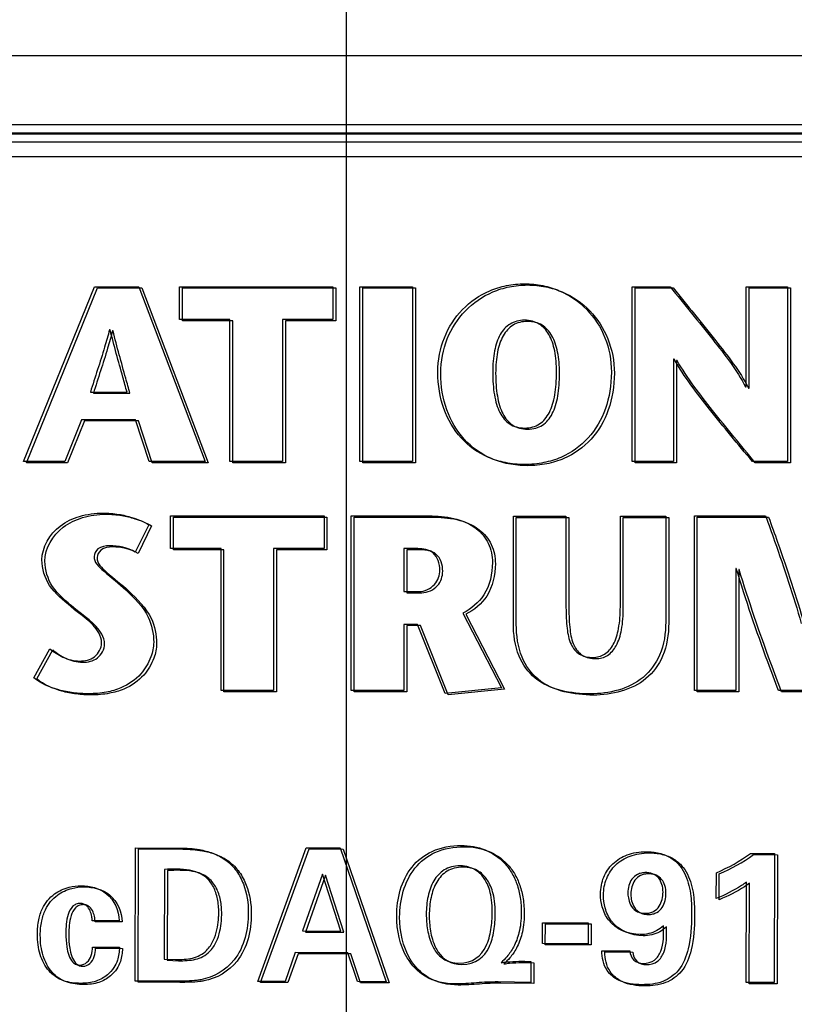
# Model space of a CAD drawing. Header units: inches. Extents: x 0 to 34, y 0 to 22.
# Tile 49 of 68: x 18.963 to 19.428, y 16.9 to 17.491. Entities that reach past the tile are written whole.
import ezdxf

# ---------------------------------------------------------------- set-up
doc = ezdxf.new("R2010")
doc.units = ezdxf.units.IN
doc.header["$LTSCALE"] = 1.87
doc.header["$MEASUREMENT"] = 0
doc.layers.get('0').update_dxf_attribs({"linetype": 'CONTINUOUS'})
for name, color, linetype in [('02___PRT_ALL_AXES', 7, 'CONTINUOUS'), ('DATUMCURVES', 7, 'CONTINUOUS'), ('DIMENSIONS', 7, 'CONTINUOUS')]:
    doc.layers.add(name, color=color, linetype=linetype)
doc.styles.get("Standard").update_dxf_attribs({"font": 'txt', "width": 0.8})
doc.dimstyles.new('DIMSTYLE_1', dxfattribs={"dimtxt": 0.125, "dimasz": 0.18, "dimexe": 0.18, "dimexo": 0.0625, "dimgap": 0.09, "dimtad": 0, "dimtih": 1, "dimtoh": 1, "dimzin": 4, "dimdsep": 46, "dimtxsty": 'STANDARD', "dimblk": '_FILLED', "dimblk1": '_FILLED', "dimblk2": '_FILLED', "dimcen": 0.09, "dimadec": 0, "dimazin": 0, "dimtp": 0.01, "dimtm": 0.01, "dimtfac": 1, "dimtofl": 0, "dimtmove": 0, "dimatfit": 3, "dimldrblk": '_FILLED', "dimfxl": 1, "dimtolj": 1, "dimtzin": 4, "dimarcsym": 0})

# ---------------------------------------------------------------- blocks, each defined once
blk = doc.blocks.new('_FILLED')
at = {"color": 0, "linetype": 'BYBLOCK'}
blk.add_solid([(0, 0), (-1, 0.1736), (-1, -0.1736)], dxfattribs=at)
blk = doc.blocks.new('*D22')
at = {"layer": 'DIMENSIONS', "color": 2, "linetype": 'CONTINUOUS'}
for p, q in [((18.14534, 17.52793), (18.14534, 19.20516)), ((19.15928, 16.6379), (19.15928, 19.20516)), ((18.14534, 19.08016), (17.75898, 19.08016)), ((19.15928, 19.08016), (19.51928, 19.08016))]:
    blk.add_line(p, q, dxfattribs=at)
at = {"layer": 'DIMENSIONS', "color": 2, "linetype": 'CONTINUOUS', "xscale": 0.18, "yscale": 0.18, "zscale": 0.18}
blk.add_blockref('_FILLED', (18.14534, 19.08016), dxfattribs=at)
at = {"layer": 'DIMENSIONS', "color": 2, "linetype": 'CONTINUOUS', "xscale": 0.18, "yscale": 0.18, "zscale": 0.18, "rotation": 180}
blk.add_blockref('_FILLED', (19.15928, 19.08016), dxfattribs=at)
at = {"layer": 'DIMENSIONS', "color": 2, "linetype": 'CONTINUOUS', "insert": (17.69648, 19.14266), "char_height": 0.125, "width": 1.325, "attachment_point": 3, "line_spacing_factor": 0.9}
blk.add_mtext('1.014{\\Ftxt.shx;\\W1.000000;\\H0.125000; }[25.75]', dxfattribs=at)
blk = doc.blocks.new('*D23')
at = {"layer": 'DIMENSIONS', "color": 2, "linetype": 'CONTINUOUS'}
for p, q in [((18.14534, 17.52793), (18.14534, 19.95516)), ((19.75928, 16.6379), (19.75928, 19.95516)), ((18.14534, 19.83016), (17.78534, 19.83016)), ((19.75928, 19.83016), (20.11928, 19.83016))]:
    blk.add_line(p, q, dxfattribs=at)
at = {"layer": 'DIMENSIONS', "color": 2, "linetype": 'CONTINUOUS', "xscale": 0.18, "yscale": 0.18, "zscale": 0.18}
blk.add_blockref('_FILLED', (18.14534, 19.83016), dxfattribs=at)
at = {"layer": 'DIMENSIONS', "color": 2, "linetype": 'CONTINUOUS', "xscale": 0.18, "yscale": 0.18, "zscale": 0.18, "rotation": 180}
blk.add_blockref('_FILLED', (19.75928, 19.83016), dxfattribs=at)
at = {"layer": 'DIMENSIONS', "color": 2, "linetype": 'CONTINUOUS', "insert": (18.93762, 19.89266), "char_height": 0.125, "width": 1.325, "attachment_point": 2, "line_spacing_factor": 0.9}
blk.add_mtext('1.614{\\Ftxt.shx;\\W1.000000;\\H0.125000; }[40.99]', dxfattribs=at)

msp = doc.modelspace()

# ---------------------------------------------------------------- linework, layer by layer
at = {"color": 7, "linetype": 'CONTINUOUS'}
for p, q in [((18.15395, 17.46971), (20.20586, 17.46971)), ((18.34148, 17.42829), (20.04645, 17.42829)), ((18.34148, 17.42337), (20.04646, 17.42337)), ((18.34201, 17.42285), (20.04593, 17.42285)), ((18.34201, 17.41793), (20.04593, 17.41793))]:
    msp.add_line(p, q, dxfattribs=at)
at = {"layer": '02___PRT_ALL_AXES', "color": 7, "linetype": 'CONTINUOUS'}
msp.add_line((20.03728, 17.40904), (18.34474, 17.40904), dxfattribs=at)
at = {"layer": 'DATUMCURVES', "color": 40, "linetype": 'CONTINUOUS'}
for p, q in [((18.96529, 17.22601), (19.008, 17.3309)), ((18.96707, 17.2253), (19.00978, 17.33019)), ((19.008, 17.3309), (19.03451, 17.3309)), ((19.00978, 17.33019), (19.03629, 17.33019)), ((19.03451, 17.3309), (19.07436, 17.22601)), ((19.03629, 17.33019), (19.07614, 17.2253)), ((19.05894, 17.31127), (19.05894, 17.3309)), ((19.05894, 17.3309), (19.15109, 17.3309)), ((19.06072, 17.31056), (19.06072, 17.33019)), ((19.06072, 17.33019), (19.15287, 17.33019)), ((19.15109, 17.3309), (19.15109, 17.31127)), ((19.15287, 17.33019), (19.15287, 17.31056)), ((19.16744, 17.22601), (19.16744, 17.3309)), ((19.16744, 17.3309), (19.19905, 17.3309)), ((19.16922, 17.2253), (19.16922, 17.33019)), ((19.16922, 17.33019), (19.20083, 17.33019)), ((19.19905, 17.3309), (19.19905, 17.22601)), ((19.20083, 17.33019), (19.20083, 17.2253)), ((19.33098, 17.22601), (19.33098, 17.3309)), ((19.33098, 17.3309), (19.3539, 17.3309)), ((19.33276, 17.2253), (19.33276, 17.33019)), ((19.33276, 17.33019), (19.35568, 17.33019)), ((19.39945, 17.27081), (19.39945, 17.3309)), ((19.39945, 17.3309), (19.42433, 17.3309)), ((19.40123, 17.2701), (19.40123, 17.33019)), ((19.40123, 17.33019), (19.42611, 17.33019)), ((19.42433, 17.3309), (19.42433, 17.22601)), ((19.42611, 17.33019), (19.42611, 17.2253)), ((19.08922, 17.31127), (19.05894, 17.31127)), ((19.09099, 17.31056), (19.06072, 17.31056)), ((19.08922, 17.22601), (19.08922, 17.31127)), ((19.09099, 17.2253), (19.09099, 17.31056)), ((19.12083, 17.31127), (19.12083, 17.22601)), ((19.15109, 17.31127), (19.12083, 17.31127)), ((19.12261, 17.31056), (19.12261, 17.2253)), ((19.15287, 17.31056), (19.12261, 17.31056)), ((19.01729, 17.30512), (19.01698, 17.30512)), ((19.01907, 17.30442), (19.01876, 17.30442)), ((19.35586, 17.28744), (19.35586, 17.22601)), ((19.35616, 17.28744), (19.35586, 17.28744)), ((19.35764, 17.28673), (19.35764, 17.2253)), ((19.35794, 17.28673), (19.35764, 17.28673)), ((19.39915, 17.27081), (19.39945, 17.27081)), ((19.40093, 17.2701), (19.40123, 17.2701)), ((19.00545, 17.26767), (19.02748, 17.26767)), ((19.00723, 17.26696), (19.02925, 17.26696)), ((19.00005, 17.25104), (18.99001, 17.22601)), ((19.00183, 17.25033), (18.99179, 17.2253)), ((19.03256, 17.25104), (19.00005, 17.25104)), ((19.03434, 17.25033), (19.00183, 17.25033)), ((19.04081, 17.22601), (19.03256, 17.25104)), ((19.04259, 17.2253), (19.03434, 17.25033)), ((18.99001, 17.22601), (18.96529, 17.22601)), ((18.99179, 17.2253), (18.96707, 17.2253)), ((19.07436, 17.22601), (19.04081, 17.22601)), ((19.07614, 17.2253), (19.04259, 17.2253)), ((19.12083, 17.22601), (19.08922, 17.22601)), ((19.12261, 17.2253), (19.09099, 17.2253)), ((19.19905, 17.22601), (19.16744, 17.22601)), ((19.20083, 17.2253), (19.16922, 17.2253)), ((19.35586, 17.22601), (19.33098, 17.22601)), ((19.35764, 17.2253), (19.33276, 17.2253)), ((19.42433, 17.22601), (19.40319, 17.22601)), ((19.42611, 17.2253), (19.40497, 17.2253)), ((19.05368, 17.17369), (19.05368, 17.19333)), ((19.05368, 17.19333), (19.14583, 17.19333)), ((19.05546, 17.17298), (19.05546, 17.19262)), ((19.05546, 17.19262), (19.14761, 17.19262)), ((19.14583, 17.19333), (19.14583, 17.17369)), ((19.14761, 17.19262), (19.14761, 17.17298)), ((19.1622, 17.08844), (19.1622, 17.19333)), ((19.1622, 17.19333), (19.20894, 17.19333)), ((19.16398, 17.08773), (19.16398, 17.19262)), ((19.16398, 17.19262), (19.21072, 17.19262)), ((19.2596, 17.12903), (19.2596, 17.19316)), ((19.2596, 17.19316), (19.29122, 17.19316)), ((19.26138, 17.12833), (19.26138, 17.19245)), ((19.26138, 17.19245), (19.29299, 17.19245)), ((19.29122, 17.19316), (19.29122, 17.13832)), ((19.29299, 17.19245), (19.29299, 17.13761)), ((19.32388, 17.13877), (19.32388, 17.19316)), ((19.32388, 17.19316), (19.35114, 17.19316)), ((19.32565, 17.13806), (19.32565, 17.19245)), ((19.32565, 17.19245), (19.35292, 17.19245)), ((19.35114, 17.19316), (19.35114, 17.12978)), ((19.35292, 17.19245), (19.35292, 17.12907)), ((19.36834, 17.08844), (19.36834, 17.19333)), ((19.36834, 17.19333), (19.41118, 17.19333)), ((19.37012, 17.08773), (19.37012, 17.19262)), ((19.37012, 17.19262), (19.41296, 17.19262)), ((19.0405, 17.18801), (19.03241, 17.17153)), ((19.04227, 17.1873), (19.03419, 17.17082)), ((19.08395, 17.17369), (19.05368, 17.17369)), ((19.08573, 17.17298), (19.05546, 17.17298)), ((19.08395, 17.08844), (19.08395, 17.17369)), ((19.08573, 17.08773), (19.08573, 17.17298)), ((19.11557, 17.17369), (19.11557, 17.08844)), ((19.14583, 17.17369), (19.11557, 17.17369)), ((19.11735, 17.17298), (19.11735, 17.08773)), ((19.14761, 17.17298), (19.11735, 17.17298)), ((19.19382, 17.17369), (19.19382, 17.14792)), ((19.2022, 17.17369), (19.19382, 17.17369)), ((19.1956, 17.17298), (19.1956, 17.14721)), ((19.20398, 17.17298), (19.1956, 17.17298)), ((19.39321, 17.16186), (19.39321, 17.08844)), ((19.39351, 17.16186), (19.39321, 17.16186)), ((19.39499, 17.16115), (19.39499, 17.08773)), ((19.39529, 17.16115), (19.39499, 17.16115)), ((19.19382, 17.14792), (19.20281, 17.14792)), ((19.1956, 17.14721), (19.20459, 17.14721)), ((19.22933, 17.13504), (19.25255, 17.09009)), ((19.2311, 17.13433), (19.25432, 17.08938)), ((19.19382, 17.12815), (19.19382, 17.08844)), ((19.20205, 17.12815), (19.19382, 17.12815)), ((19.1956, 17.12744), (19.1956, 17.08773)), ((19.20383, 17.12744), (19.1956, 17.12744)), ((19.21868, 17.08664), (19.20205, 17.12815)), ((19.22046, 17.08593), (19.20383, 17.12744)), ((18.97143, 17.09617), (18.98102, 17.11355)), ((18.97321, 17.09545), (18.9828, 17.11284)), ((19.11557, 17.08844), (19.08395, 17.08844)), ((19.11735, 17.08773), (19.08573, 17.08773)), ((19.19382, 17.08844), (19.1622, 17.08844)), ((19.1956, 17.08773), (19.16398, 17.08773)), ((19.25255, 17.09009), (19.21868, 17.08664)), ((19.25432, 17.08938), (19.22046, 17.08593)), ((19.39321, 17.08844), (19.36834, 17.08844)), ((19.39499, 17.08773), (19.37012, 17.08773)), ((19.43876, 17.08844), (19.41883, 17.08844)), ((19.44054, 17.08773), (19.42061, 17.08773)), ((19.03241, 16.91404), (19.0326, 16.99411)), ((19.0326, 16.99411), (19.05915, 16.99393)), ((19.03419, 16.91333), (19.03438, 16.9934)), ((19.03438, 16.9934), (19.06092, 16.99322)), ((19.10597, 16.91386), (19.13514, 16.99408)), ((19.10775, 16.91314), (19.13692, 16.99337)), ((19.13514, 16.99408), (19.15558, 16.99403)), ((19.13692, 16.99337), (19.15736, 16.99333)), ((19.15558, 16.99403), (19.18325, 16.91368)), ((19.15736, 16.99333), (19.18503, 16.91297)), ((19.40214, 16.99066), (19.41646, 16.99063)), ((19.40392, 16.98995), (19.41824, 16.98991)), ((19.41646, 16.99063), (19.41627, 16.91311)), ((19.41824, 16.98991), (19.41805, 16.91241)), ((19.05, 16.98107), (19.04987, 16.92721)), ((19.05178, 16.98036), (19.05165, 16.9265)), ((19.14488, 16.97829), (19.13292, 16.94411)), ((19.14666, 16.97757), (19.1347, 16.9434)), ((19.15589, 16.94406), (19.14488, 16.97829)), ((19.15767, 16.94335), (19.14666, 16.97757)), ((19.38152, 16.96362), (19.38156, 16.97905)), ((19.3833, 16.96291), (19.38334, 16.97834)), ((19.3995, 16.91315), (19.39964, 16.97346)), ((19.40128, 16.91244), (19.40142, 16.97274)), ((19.02269, 16.95026), (19.00659, 16.9503)), ((19.02447, 16.94955), (19.00837, 16.9496)), ((19.13292, 16.94411), (19.15589, 16.94406)), ((19.27701, 16.93655), (19.27704, 16.9491)), ((19.27704, 16.9491), (19.30459, 16.94903)), ((19.27879, 16.93585), (19.27882, 16.94838)), ((19.27882, 16.94838), (19.30637, 16.94833)), ((19.30459, 16.94903), (19.30456, 16.93648)), ((19.30637, 16.94833), (19.30634, 16.93577)), ((19.1347, 16.9434), (19.15767, 16.94335)), ((19.00678, 16.93442), (19.02299, 16.93438)), ((19.00856, 16.9337), (19.02477, 16.93368)), ((19.30456, 16.93648), (19.27701, 16.93655)), ((19.30634, 16.93577), (19.27879, 16.93585)), ((19.31278, 16.93224), (19.32956, 16.9322)), ((19.04987, 16.92721), (19.05665, 16.92697)), ((19.05165, 16.9265), (19.05843, 16.92627)), ((19.12844, 16.93113), (19.12241, 16.91382)), ((19.13022, 16.93042), (19.12418, 16.91312)), ((19.16019, 16.93106), (19.12844, 16.93113)), ((19.16197, 16.93034), (19.13022, 16.93042)), ((19.16593, 16.91372), (19.16019, 16.93106)), ((19.16771, 16.91301), (19.16197, 16.93034)), ((19.31456, 16.93153), (19.33134, 16.93149)), ((19.27016, 16.9258), (19.27014, 16.91324)), ((19.27194, 16.92508), (19.27192, 16.91253)), ((19.0574, 16.91398), (19.03241, 16.91404)), ((19.05917, 16.91328), (19.03419, 16.91333)), ((19.12241, 16.91382), (19.10597, 16.91386)), ((19.12418, 16.91312), (19.10775, 16.91314)), ((19.18325, 16.91368), (19.16593, 16.91372)), ((19.18503, 16.91297), (19.16771, 16.91301)), ((19.27014, 16.91324), (19.25038, 16.91351)), ((19.27192, 16.91253), (19.25216, 16.9128)), ((19.41627, 16.91311), (19.3995, 16.91315)), ((19.41805, 16.91241), (19.40128, 16.91244))]:
    msp.add_line(p, q, dxfattribs=at)
for centre, radius, start, end in [((19.33905, 17.07843), 0.10808, 293.16013, 305.70877), ((19.341, 17.07741), 0.10774, 293.14003, 305.72888)]:
    msp.add_arc(centre, radius, start, end, dxfattribs=at)
for points, knots in [([(19.21422, 17.27966), (19.21422, 17.287), (19.21697, 17.30097), (19.22805, 17.31811), (19.24201, 17.3278), (19.25528, 17.33196), (19.26635, 17.33307), (19.27743, 17.33196), (19.2907, 17.3278), (19.30466, 17.31811), (19.31574, 17.30097), (19.31849, 17.287), (19.31849, 17.27966)], [0, 0, 0, 0, 0.124997, 0.249994, 0.374991, 0.43749, 0.499988, 0.56249, 0.624991, 0.749994, 0.874997, 1, 1, 1, 1]), ([(19.21599, 17.27895), (19.21599, 17.28629), (19.21875, 17.30026), (19.22982, 17.3174), (19.24379, 17.32709), (19.25706, 17.33125), (19.26813, 17.33236), (19.2792, 17.33125), (19.29247, 17.32709), (19.30644, 17.3174), (19.31751, 17.30026), (19.32027, 17.28629), (19.32027, 17.27895)], [0, 0, 0, 0, 0.124997, 0.249994, 0.374991, 0.43749, 0.499988, 0.56249, 0.624991, 0.749994, 0.874997, 1, 1, 1, 1]), ([(19.3539, 17.3309), (19.36246, 17.32039), (19.37815, 17.30091), (19.39378, 17.28102), (19.39915, 17.27081)], [0, 0, 0, 0, 0.540207, 1, 1, 1, 1]), ([(19.35568, 17.33019), (19.36424, 17.31968), (19.37993, 17.3002), (19.39556, 17.28031), (19.40093, 17.2701)], [0, 0, 0, 0, 0.540203, 1, 1, 1, 1]), ([(19.28553, 17.27966), (19.28553, 17.2843), (19.28482, 17.29284), (19.28143, 17.30278), (19.27646, 17.30817), (19.2712, 17.31043), (19.26635, 17.31102), (19.26151, 17.31043), (19.25625, 17.30817), (19.25128, 17.30278), (19.24789, 17.29284), (19.24718, 17.2843), (19.24718, 17.27966)], [0, 0, 0, 0, 0.125, 0.25, 0.375, 0.4375, 0.5, 0.5625, 0.625, 0.75, 0.875, 1, 1, 1, 1]), ([(19.01698, 17.30512), (19.01604, 17.30164), (19.01247, 17.28906), (19.00827, 17.27669), (19.00545, 17.26767)], [0, 0, 0, 0, 0.27646, 1, 1, 1, 1]), ([(19.02748, 17.26767), (19.02664, 17.27067), (19.02313, 17.28312), (19.01967, 17.29559), (19.01729, 17.30512)], [0, 0, 0, 0, 0.24059, 1, 1, 1, 1]), ([(19.28731, 17.27895), (19.28731, 17.28359), (19.2866, 17.29213), (19.2832, 17.30207), (19.27824, 17.30746), (19.27298, 17.30972), (19.26813, 17.31031), (19.26329, 17.30972), (19.25802, 17.30746), (19.25306, 17.30207), (19.24967, 17.29213), (19.24895, 17.28359), (19.24895, 17.27895)], [0, 0, 0, 0, 0.125, 0.25, 0.375, 0.4375, 0.5, 0.5625, 0.625, 0.75, 0.875, 1, 1, 1, 1]), ([(19.01876, 17.30442), (19.01782, 17.30093), (19.01425, 17.28836), (19.01005, 17.27598), (19.00723, 17.26696)], [0, 0, 0, 0, 0.276511, 1, 1, 1, 1]), ([(19.02925, 17.26696), (19.02842, 17.26996), (19.02491, 17.28241), (19.02145, 17.29488), (19.01907, 17.30442)], [0, 0, 0, 0, 0.24055, 1, 1, 1, 1]), ([(19.40319, 17.22601), (19.39459, 17.23642), (19.37812, 17.25623), (19.36231, 17.27679), (19.35616, 17.28744)], [0, 0, 0, 0, 0.523127, 1, 1, 1, 1]), ([(19.40497, 17.2253), (19.39637, 17.23571), (19.3799, 17.25552), (19.36409, 17.27608), (19.35794, 17.28673)], [0, 0, 0, 0, 0.523127, 1, 1, 1, 1]), ([(19.31849, 17.27966), (19.31849, 17.27183), (19.316, 17.25707), (19.30552, 17.23921), (19.2917, 17.22923), (19.2781, 17.22497), (19.26635, 17.22384), (19.25461, 17.22497), (19.241, 17.22923), (19.22719, 17.23921), (19.21671, 17.25707), (19.21422, 17.27183), (19.21422, 17.27966)], [0, 0, 0, 0, 0.125003, 0.250005, 0.375008, 0.437509, 0.500011, 0.562509, 0.625008, 0.750005, 0.875003, 1, 1, 1, 1]), ([(19.32027, 17.27895), (19.32027, 17.27112), (19.31778, 17.25636), (19.3073, 17.2385), (19.29348, 17.22852), (19.27988, 17.22426), (19.26813, 17.22313), (19.25639, 17.22426), (19.24278, 17.22852), (19.22897, 17.2385), (19.21849, 17.25636), (19.21599, 17.27112), (19.21599, 17.27895)], [0, 0, 0, 0, 0.125003, 0.250005, 0.375008, 0.437509, 0.500011, 0.562509, 0.625008, 0.750005, 0.875003, 1, 1, 1, 1]), ([(19.24718, 17.27966), (19.24718, 17.27471), (19.24782, 17.26557), (19.25104, 17.25484), (19.25596, 17.24899), (19.26132, 17.24653), (19.26635, 17.24588), (19.27139, 17.24653), (19.27675, 17.24899), (19.28167, 17.25484), (19.28489, 17.26557), (19.28553, 17.27471), (19.28553, 17.27966)], [0, 0, 0, 0, 0.124994, 0.249988, 0.374982, 0.437478, 0.499975, 0.562478, 0.624982, 0.749988, 0.874994, 1, 1, 1, 1]), ([(19.24895, 17.27895), (19.24895, 17.274), (19.24959, 17.26486), (19.25282, 17.25413), (19.25774, 17.24828), (19.2631, 17.24581), (19.26813, 17.24517), (19.27317, 17.24581), (19.27853, 17.24828), (19.28345, 17.25413), (19.28667, 17.26486), (19.28731, 17.274), (19.28731, 17.27895)], [0, 0, 0, 0, 0.124994, 0.249988, 0.374982, 0.437478, 0.499975, 0.562478, 0.624982, 0.749988, 0.874994, 1, 1, 1, 1]), ([(18.97637, 17.16688), (18.97637, 17.1746), (18.98371, 17.18683), (18.99699, 17.19273), (19.0059, 17.19473), (19.01381, 17.19527), (19.02212, 17.19456), (19.03138, 17.19232), (19.0374, 17.18995), (19.0405, 17.18801)], [0, 0, 0, 0, 0.292798, 0.457748, 0.546244, 0.638318, 0.757739, 0.86125, 1, 1, 1, 1]), ([(18.97815, 17.16617), (18.97815, 17.17388), (18.98549, 17.18612), (18.99877, 17.19201), (19.00768, 17.19402), (19.01558, 17.19456), (19.0239, 17.19385), (19.03316, 17.19161), (19.03918, 17.18924), (19.04227, 17.1873)], [0, 0, 0, 0, 0.292797, 0.457748, 0.546244, 0.638317, 0.757746, 0.861257, 1, 1, 1, 1]), ([(19.20894, 17.19333), (19.2187, 17.19333), (19.23367, 17.19117), (19.24555, 17.17727), (19.247, 17.16927), (19.247, 17.1653)], [0, 0, 0, 0, 0.556412, 0.773818, 1, 1, 1, 1]), ([(19.21072, 17.19262), (19.22048, 17.19262), (19.23545, 17.19046), (19.24733, 17.17656), (19.24878, 17.16856), (19.24878, 17.16459)], [0, 0, 0, 0, 0.556403, 0.773812, 1, 1, 1, 1]), ([(19.41118, 17.19333), (19.41299, 17.18829), (19.42066, 17.16695), (19.42784, 17.14541), (19.43261, 17.12874)], [0, 0, 0, 0, 0.235701, 1, 1, 1, 1]), ([(19.41296, 17.19262), (19.41476, 17.18758), (19.42244, 17.16624), (19.42962, 17.1447), (19.43439, 17.12803)], [0, 0, 0, 0, 0.235704, 1, 1, 1, 1]), ([(19.01698, 17.17542), (19.01457, 17.17542), (19.01, 17.17486), (19.00594, 17.16703), (19.01571, 17.15798), (19.02243, 17.15288), (19.02672, 17.14891)], [0, 0, 0, 0, 0.179311, 0.305767, 0.564031, 1, 1, 1, 1]), ([(19.01876, 17.17471), (19.01635, 17.17471), (19.01178, 17.17415), (19.00772, 17.16632), (19.01749, 17.15727), (19.02421, 17.15217), (19.02849, 17.1482)], [0, 0, 0, 0, 0.179311, 0.305767, 0.564031, 1, 1, 1, 1]), ([(19.21538, 17.16081), (19.21538, 17.16451), (19.21307, 17.17246), (19.20536, 17.17369), (19.2022, 17.17369)], [0, 0, 0, 0, 0.539361, 1, 1, 1, 1]), ([(19.21716, 17.1601), (19.21716, 17.1638), (19.21485, 17.17175), (19.20714, 17.17298), (19.20398, 17.17298)], [0, 0, 0, 0, 0.539344, 1, 1, 1, 1]), ([(18.99376, 17.13887), (18.98922, 17.14284), (18.97993, 17.14987), (18.97637, 17.16158), (18.97637, 17.16688)], [0, 0, 0, 0, 0.531777, 1, 1, 1, 1]), ([(18.99554, 17.13816), (18.991, 17.14213), (18.9817, 17.14916), (18.97815, 17.16087), (18.97815, 17.16617)], [0, 0, 0, 0, 0.531777, 1, 1, 1, 1]), ([(19.247, 17.1653), (19.247, 17.15863), (19.24421, 17.14583), (19.23429, 17.13748), (19.22933, 17.13504)], [0, 0, 0, 0, 0.546981, 1, 1, 1, 1]), ([(19.24878, 17.16459), (19.24878, 17.15792), (19.24599, 17.14512), (19.23607, 17.13677), (19.2311, 17.13433)], [0, 0, 0, 0, 0.546981, 1, 1, 1, 1]), ([(19.20281, 17.14792), (19.20627, 17.14792), (19.21309, 17.15099), (19.21538, 17.15776), (19.21538, 17.16081)], [0, 0, 0, 0, 0.53163, 1, 1, 1, 1]), ([(19.20459, 17.14721), (19.20804, 17.14721), (19.21487, 17.15028), (19.21716, 17.15705), (19.21716, 17.1601)], [0, 0, 0, 0, 0.53163, 1, 1, 1, 1]), ([(19.41883, 17.08844), (19.41669, 17.0942), (19.40765, 17.11846), (19.39919, 17.14295), (19.39351, 17.16186)], [0, 0, 0, 0, 0.23734, 1, 1, 1, 1]), ([(19.42061, 17.08773), (19.41847, 17.09349), (19.40943, 17.11775), (19.40097, 17.14224), (19.39529, 17.16115)], [0, 0, 0, 0, 0.237343, 1, 1, 1, 1]), ([(19.02672, 17.14891), (19.03187, 17.14409), (19.04091, 17.13514), (19.04349, 17.1226), (19.04349, 17.11744)], [0, 0, 0, 0, 0.577631, 1, 1, 1, 1]), ([(19.02849, 17.1482), (19.03365, 17.14338), (19.04269, 17.13443), (19.04527, 17.12189), (19.04527, 17.11673)], [0, 0, 0, 0, 0.577631, 1, 1, 1, 1]), ([(19.01219, 17.11714), (19.01219, 17.1192), (19.00872, 17.12883), (18.99953, 17.13382), (18.99376, 17.13887)], [0, 0, 0, 0, 0.211444, 1, 1, 1, 1]), ([(19.01397, 17.11643), (19.01397, 17.11849), (19.0105, 17.12812), (19.00131, 17.13311), (18.99554, 17.13816)], [0, 0, 0, 0, 0.211444, 1, 1, 1, 1]), ([(19.29122, 17.13832), (19.29122, 17.1341), (19.29147, 17.12664), (19.29335, 17.11668), (19.29888, 17.10937), (19.30459, 17.10836), (19.3074, 17.10836)], [0, 0, 0, 0, 0.329195, 0.581982, 0.781459, 1, 1, 1, 1]), ([(19.29299, 17.13761), (19.29299, 17.13339), (19.29324, 17.12593), (19.29513, 17.11597), (19.30066, 17.10866), (19.30637, 17.10765), (19.30917, 17.10765)], [0, 0, 0, 0, 0.329128, 0.581932, 0.781447, 1, 1, 1, 1]), ([(19.3074, 17.10836), (19.30982, 17.10836), (19.31501, 17.10971), (19.32049, 17.11654), (19.32338, 17.12659), (19.32388, 17.13437), (19.32388, 17.13877)], [0, 0, 0, 0, 0.18978, 0.392504, 0.654974, 1, 1, 1, 1]), ([(19.30917, 17.10765), (19.3116, 17.10765), (19.31679, 17.109), (19.32227, 17.11583), (19.32516, 17.12588), (19.32565, 17.13366), (19.32565, 17.13806)], [0, 0, 0, 0, 0.18978, 0.392504, 0.654974, 1, 1, 1, 1]), ([(19.30589, 17.08648), (19.29438, 17.08648), (19.27551, 17.08968), (19.2611, 17.10984), (19.2596, 17.12231), (19.2596, 17.12903)], [0, 0, 0, 0, 0.486488, 0.716115, 1, 1, 1, 1]), ([(19.30767, 17.08577), (19.29616, 17.08577), (19.27729, 17.08897), (19.26288, 17.10914), (19.26138, 17.12161), (19.26138, 17.12833)], [0, 0, 0, 0, 0.486446, 0.716081, 1, 1, 1, 1]), ([(19.35114, 17.12978), (19.35114, 17.12301), (19.34935, 17.11036), (19.33505, 17.09067), (19.31693, 17.08648), (19.30589, 17.08648)], [0, 0, 0, 0, 0.289657, 0.527652, 1, 1, 1, 1]), ([(19.35292, 17.12907), (19.35292, 17.1223), (19.35113, 17.10965), (19.33683, 17.08996), (19.31871, 17.08577), (19.30767, 17.08577)], [0, 0, 0, 0, 0.289657, 0.527652, 1, 1, 1, 1]), ([(19.04349, 17.11744), (19.04349, 17.11447), (19.04197, 17.10757), (19.03586, 17.09718), (19.02571, 17.09025), (19.0146, 17.08709), (19.00492, 17.08635), (18.99528, 17.08693), (18.98387, 17.08907), (18.97577, 17.09268), (18.97143, 17.09617)], [0, 0, 0, 0, 0.098898, 0.230484, 0.393105, 0.493568, 0.613058, 0.714949, 0.814429, 1, 1, 1, 1]), ([(19.04527, 17.11673), (19.04527, 17.11376), (19.04375, 17.10686), (19.03764, 17.09647), (19.02749, 17.08954), (19.01638, 17.08638), (19.0067, 17.08564), (18.99706, 17.08622), (18.98565, 17.08836), (18.97755, 17.09197), (18.97321, 17.09545)], [0, 0, 0, 0, 0.098898, 0.230484, 0.393105, 0.493568, 0.613058, 0.714949, 0.814429, 1, 1, 1, 1]), ([(18.98102, 17.11355), (18.98348, 17.11166), (18.98896, 17.10792), (18.99851, 17.10544), (19.00871, 17.10751), (19.01219, 17.11401), (19.01219, 17.11714)], [0, 0, 0, 0, 0.242355, 0.513081, 0.755238, 1, 1, 1, 1]), ([(18.9828, 17.11284), (18.98526, 17.11095), (18.99074, 17.10721), (19.00029, 17.10472), (19.01049, 17.1068), (19.01397, 17.1133), (19.01397, 17.11643)], [0, 0, 0, 0, 0.242355, 0.513081, 0.755238, 1, 1, 1, 1]), ([(19.05915, 16.99393), (19.06311, 16.99392), (19.06987, 16.99347), (19.07927, 16.99103), (19.08714, 16.98698), (19.09348, 16.98048), (19.09903, 16.9699), (19.10037, 16.96092), (19.10035, 16.95507)], [0, 0, 0, 0, 0.184505, 0.313088, 0.449491, 0.59047, 0.728152, 1, 1, 1, 1]), ([(19.06092, 16.99322), (19.06489, 16.99321), (19.07165, 16.99276), (19.08105, 16.99032), (19.08892, 16.98628), (19.09526, 16.97976), (19.10081, 16.96918), (19.10215, 16.9602), (19.10213, 16.95436)], [0, 0, 0, 0, 0.184516, 0.31311, 0.449506, 0.590524, 0.728224, 1, 1, 1, 1]), ([(19.1895, 16.95319), (19.18953, 16.96344), (19.19354, 16.97997), (19.21095, 16.99358), (19.2223, 16.99542), (19.22825, 16.99541)], [0, 0, 0, 0, 0.481315, 0.720238, 1, 1, 1, 1]), ([(19.19128, 16.95248), (19.19131, 16.96273), (19.19531, 16.97926), (19.21273, 16.99287), (19.22408, 16.99471), (19.23003, 16.9947)], [0, 0, 0, 0, 0.481379, 0.720268, 1, 1, 1, 1]), ([(19.22825, 16.99541), (19.23314, 16.9954), (19.24278, 16.99385), (19.25299, 16.98699), (19.25874, 16.97927), (19.26199, 16.97218), (19.26397, 16.96392), (19.26452, 16.95588), (19.26413, 16.94879), (19.26288, 16.94184), (19.26029, 16.93495), (19.25625, 16.92906), (19.2534, 16.9262), (19.25218, 16.92506)], [0, 0, 0, 0, 0.155483, 0.302243, 0.378446, 0.45971, 0.548609, 0.647523, 0.715197, 0.774352, 0.871845, 0.946807, 1, 1, 1, 1]), ([(19.23003, 16.9947), (19.23492, 16.99469), (19.24456, 16.99314), (19.25477, 16.98628), (19.26052, 16.97856), (19.26377, 16.97147), (19.26575, 16.96321), (19.2663, 16.95517), (19.26591, 16.94807), (19.26465, 16.94113), (19.26207, 16.93424), (19.25803, 16.92835), (19.25518, 16.92549), (19.25396, 16.92435)], [0, 0, 0, 0, 0.15547, 0.302227, 0.37844, 0.45972, 0.548639, 0.647574, 0.715213, 0.774339, 0.871797, 0.946762, 1, 1, 1, 1]), ([(19.3358, 16.94196), (19.32881, 16.94198), (19.31778, 16.94646), (19.31275, 16.95824), (19.31174, 16.9655), (19.31229, 16.97153), (19.31415, 16.97797), (19.31892, 16.9851), (19.32643, 16.98959), (19.33352, 16.99142), (19.33783, 16.99173), (19.34026, 16.99169), (19.34065, 16.99168)], [0, 0, 0, 0, 0.260158, 0.369085, 0.465438, 0.530749, 0.593165, 0.713837, 0.839961, 0.90952, 0.985387, 1, 1, 1, 1]), ([(19.34065, 16.99168), (19.34183, 16.99164), (19.34441, 16.99145), (19.34935, 16.99048), (19.355, 16.98798), (19.36003, 16.98322), (19.36436, 16.97566), (19.36652, 16.96558), (19.3667, 16.9576), (19.36669, 16.95388)], [0, 0, 0, 0, 0.067762, 0.148528, 0.289463, 0.416549, 0.540393, 0.78583, 1, 1, 1, 1]), ([(19.33758, 16.94125), (19.33059, 16.94127), (19.31956, 16.94575), (19.31452, 16.95753), (19.31352, 16.96479), (19.31407, 16.97082), (19.31593, 16.97726), (19.3207, 16.98439), (19.32821, 16.98888), (19.3353, 16.99071), (19.33961, 16.99103), (19.34204, 16.99099), (19.34243, 16.99098)], [0, 0, 0, 0, 0.260185, 0.369121, 0.46551, 0.53079, 0.593184, 0.713838, 0.839962, 0.909522, 0.985388, 1, 1, 1, 1]), ([(19.34243, 16.99098), (19.34361, 16.99094), (19.34618, 16.99074), (19.35113, 16.98977), (19.35678, 16.98727), (19.36181, 16.98252), (19.36614, 16.97495), (19.3683, 16.96487), (19.36848, 16.95689), (19.36847, 16.95317)], [0, 0, 0, 0, 0.067758, 0.148523, 0.289462, 0.416557, 0.540406, 0.785842, 1, 1, 1, 1]), ([(19.06799, 16.97992), (19.06703, 16.98019), (19.06114, 16.9815), (19.05502, 16.98129), (19.05, 16.98107)], [0, 0, 0, 0, 0.165676, 1, 1, 1, 1]), ([(19.06977, 16.97921), (19.06881, 16.97948), (19.06291, 16.98079), (19.0568, 16.98058), (19.05178, 16.98036)], [0, 0, 0, 0, 0.165645, 1, 1, 1, 1]), ([(19.05665, 16.92697), (19.06006, 16.92697), (19.06514, 16.92707), (19.07149, 16.92933), (19.07606, 16.93274), (19.07959, 16.93815), (19.08161, 16.94457), (19.08235, 16.94967), (19.08256, 16.9531), (19.0826, 16.95522), (19.08256, 16.95722), (19.08238, 16.95998), (19.08192, 16.96331), (19.08092, 16.96713), (19.07899, 16.97176), (19.0751, 16.97689), (19.07046, 16.97923), (19.06799, 16.97992)], [0, 0, 0, 0, 0.13602, 0.199312, 0.265438, 0.359505, 0.45127, 0.532096, 0.564241, 0.588309, 0.616367, 0.644079, 0.698221, 0.750449, 0.800781, 0.897716, 1, 1, 1, 1]), ([(19.24197, 16.97572), (19.24097, 16.97728), (19.23848, 16.98008), (19.23367, 16.98232), (19.23038, 16.98306), (19.22665, 16.98332), (19.22217, 16.98276), (19.21646, 16.98029), (19.21129, 16.97464), (19.2085, 16.96672), (19.20745, 16.95962), (19.20721, 16.95464), (19.20736, 16.94971), (19.20812, 16.94316), (19.20984, 16.93699), (19.21204, 16.93313), (19.2127, 16.93217)], [0, 0, 0, 0, 0.130588, 0.195882, 0.228529, 0.261176, 0.324586, 0.387995, 0.514815, 0.641634, 0.705044, 0.768454, 0.817435, 0.866416, 0.964378, 1, 1, 1, 1]), ([(19.24375, 16.97502), (19.24275, 16.97657), (19.24026, 16.97937), (19.23544, 16.98161), (19.23216, 16.98234), (19.22842, 16.9826), (19.22395, 16.98205), (19.21824, 16.97958), (19.21307, 16.97393), (19.21028, 16.96601), (19.20923, 16.95891), (19.20899, 16.95393), (19.20914, 16.949), (19.2099, 16.94245), (19.21161, 16.93628), (19.21382, 16.93242), (19.21448, 16.93146)], [0, 0, 0, 0, 0.13059, 0.195886, 0.228533, 0.261181, 0.324592, 0.388003, 0.514826, 0.641648, 0.705059, 0.768471, 0.817448, 0.866425, 0.96438, 1, 1, 1, 1]), ([(19.05843, 16.92627), (19.06184, 16.92626), (19.06692, 16.92636), (19.07327, 16.92862), (19.07784, 16.93203), (19.08137, 16.93744), (19.08338, 16.94387), (19.08413, 16.94896), (19.08434, 16.95239), (19.08437, 16.9545), (19.08434, 16.95651), (19.08416, 16.95926), (19.08369, 16.9626), (19.0827, 16.96642), (19.08076, 16.97105), (19.07687, 16.97618), (19.07224, 16.97852), (19.06977, 16.97921)], [0, 0, 0, 0, 0.136028, 0.19933, 0.265496, 0.359541, 0.451269, 0.532044, 0.564159, 0.588194, 0.616284, 0.644023, 0.698202, 0.75045, 0.800788, 0.897717, 1, 1, 1, 1]), ([(19.22686, 16.92478), (19.23529, 16.92476), (19.24281, 16.93134), (19.2465, 16.9449), (19.24709, 16.95515), (19.24662, 16.96302), (19.24505, 16.97046), (19.24319, 16.97389), (19.24197, 16.97572)], [0, 0, 0, 0, 0.264763, 0.397144, 0.529526, 0.647144, 0.764763, 1, 1, 1, 1]), ([(19.22864, 16.92407), (19.23707, 16.92405), (19.24458, 16.93063), (19.24828, 16.94419), (19.24887, 16.95444), (19.2484, 16.96231), (19.24683, 16.96975), (19.24497, 16.97318), (19.24375, 16.97502)], [0, 0, 0, 0, 0.26477, 0.397154, 0.529539, 0.647154, 0.76477, 1, 1, 1, 1]), ([(19.34951, 16.96736), (19.34952, 16.97075), (19.34821, 16.97517), (19.34442, 16.9781), (19.34167, 16.97899), (19.33907, 16.97924), (19.3364, 16.97896), (19.33339, 16.97789), (19.32951, 16.97449), (19.32843, 16.96991), (19.32842, 16.96697)], [0, 0, 0, 0, 0.231013, 0.34652, 0.404274, 0.462027, 0.529274, 0.59652, 0.731013, 1, 1, 1, 1]), ([(19.35129, 16.96665), (19.3513, 16.97003), (19.34999, 16.97446), (19.3462, 16.97739), (19.34345, 16.97828), (19.34085, 16.97852), (19.33818, 16.97825), (19.33517, 16.97718), (19.33129, 16.97378), (19.33021, 16.9692), (19.3302, 16.96626)], [0, 0, 0, 0, 0.231035, 0.346552, 0.404311, 0.46207, 0.529311, 0.596552, 0.731035, 1, 1, 1, 1]), ([(19.39964, 16.97346), (19.39867, 16.97272), (19.39298, 16.96884), (19.38677, 16.96574), (19.38152, 16.96362)], [0, 0, 0, 0, 0.176851, 1, 1, 1, 1]), ([(18.99973, 16.91267), (18.99621, 16.91268), (18.99087, 16.91325), (18.9845, 16.91642), (18.98044, 16.92004), (18.9773, 16.92469), (18.97507, 16.93002), (18.97382, 16.93596), (18.97342, 16.94299), (18.97404, 16.95041), (18.97678, 16.95911), (18.98297, 16.96671), (18.99181, 16.97056), (18.99743, 16.97131), (18.99986, 16.97131)], [0, 0, 0, 0, 0.118738, 0.176412, 0.237807, 0.30053, 0.36443, 0.431894, 0.504702, 0.601818, 0.681752, 0.810332, 0.917854, 1, 1, 1, 1]), ([(19.0015, 16.91196), (18.99799, 16.91197), (18.99265, 16.91254), (18.98628, 16.9157), (18.98222, 16.91933), (18.97908, 16.92398), (18.97685, 16.92931), (18.97559, 16.93526), (18.9752, 16.94229), (18.97582, 16.94971), (18.97856, 16.9584), (18.98475, 16.966), (18.99359, 16.96985), (18.99921, 16.97061), (19.00164, 16.9706)], [0, 0, 0, 0, 0.118724, 0.176398, 0.237813, 0.30056, 0.364452, 0.431916, 0.504782, 0.60185, 0.68176, 0.810335, 0.91786, 1, 1, 1, 1]), ([(18.99986, 16.97131), (19.00521, 16.97129), (19.01735, 16.9684), (19.02266, 16.95622), (19.02269, 16.95026)], [0, 0, 0, 0, 0.473064, 1, 1, 1, 1]), ([(19.00164, 16.9706), (19.00699, 16.97058), (19.01913, 16.96769), (19.02444, 16.95551), (19.02447, 16.94955)], [0, 0, 0, 0, 0.472992, 1, 1, 1, 1]), ([(19.40142, 16.97274), (19.40045, 16.97201), (19.39476, 16.96813), (19.38855, 16.96504), (19.3833, 16.96291)], [0, 0, 0, 0, 0.176745, 1, 1, 1, 1]), ([(19.32842, 16.96697), (19.32842, 16.9663), (19.32851, 16.96411), (19.32969, 16.95977), (19.33221, 16.95657), (19.33545, 16.95503), (19.33864, 16.9546), (19.34175, 16.95494), (19.34479, 16.95615), (19.34751, 16.95882), (19.34919, 16.96306), (19.34951, 16.966), (19.34951, 16.96736)], [0, 0, 0, 0, 0.135052, 0.270103, 0.405155, 0.472681, 0.540206, 0.597681, 0.655155, 0.770103, 0.885052, 1, 1, 1, 1]), ([(19.3302, 16.96626), (19.33019, 16.96559), (19.33029, 16.9634), (19.33146, 16.95907), (19.33399, 16.95587), (19.33723, 16.95433), (19.34042, 16.9539), (19.34353, 16.95424), (19.34657, 16.95544), (19.34928, 16.95812), (19.35097, 16.96235), (19.35129, 16.96529), (19.35129, 16.96665)], [0, 0, 0, 0, 0.135051, 0.270103, 0.405154, 0.47268, 0.540206, 0.59768, 0.655154, 0.770103, 0.885051, 1, 1, 1, 1]), ([(19.00659, 16.9503), (19.0065, 16.95113), (19.00627, 16.95314), (19.00544, 16.95632), (19.00377, 16.95906), (19.00148, 16.96043), (18.99923, 16.96078), (18.99677, 16.96034), (18.99385, 16.95823), (18.99182, 16.95387), (18.99087, 16.94838), (18.9907, 16.94458), (18.99069, 16.94279)], [0, 0, 0, 0, 0.069376, 0.169928, 0.274723, 0.328196, 0.388237, 0.46249, 0.531707, 0.682481, 0.849554, 1, 1, 1, 1]), ([(19.00837, 16.9496), (19.00828, 16.95042), (19.00804, 16.95243), (19.00722, 16.95561), (19.00555, 16.95835), (19.00326, 16.95972), (19.00101, 16.96007), (18.99855, 16.95963), (18.99563, 16.95752), (18.9936, 16.95316), (18.99265, 16.94767), (18.99247, 16.94388), (18.99247, 16.94209)], [0, 0, 0, 0, 0.069287, 0.169815, 0.274627, 0.328116, 0.388176, 0.462442, 0.531665, 0.682476, 0.849591, 1, 1, 1, 1]), ([(19.10035, 16.95507), (19.10033, 16.9452), (19.09628, 16.9262), (19.07945, 16.9162), (19.07183, 16.91483)], [0, 0, 0, 0, 0.560282, 1, 1, 1, 1]), ([(19.10213, 16.95436), (19.10211, 16.94449), (19.09806, 16.92549), (19.08123, 16.91549), (19.07361, 16.91412)], [0, 0, 0, 0, 0.560247, 1, 1, 1, 1]), ([(19.22471, 16.91235), (19.21847, 16.91237), (19.20657, 16.91483), (19.19241, 16.93017), (19.18949, 16.94452), (19.1895, 16.95319)], [0, 0, 0, 0, 0.311595, 0.567207, 1, 1, 1, 1]), ([(19.22649, 16.91165), (19.22025, 16.91166), (19.20835, 16.91412), (19.19419, 16.92945), (19.19126, 16.94381), (19.19128, 16.95248)], [0, 0, 0, 0, 0.311622, 0.567238, 1, 1, 1, 1]), ([(19.36669, 16.95388), (19.36668, 16.94705), (19.36598, 16.93547), (19.36032, 16.92048), (19.34929, 16.91261), (19.34097, 16.91186), (19.33672, 16.91187)], [0, 0, 0, 0, 0.347244, 0.587851, 0.784154, 1, 1, 1, 1]), ([(19.36847, 16.95317), (19.36846, 16.94634), (19.36776, 16.93476), (19.3621, 16.91977), (19.35107, 16.91191), (19.34274, 16.91115), (19.3385, 16.91116)], [0, 0, 0, 0, 0.347254, 0.587862, 0.784156, 1, 1, 1, 1]), ([(19.34979, 16.94726), (19.34855, 16.94615), (19.34447, 16.94305), (19.33921, 16.94196), (19.3358, 16.94196)], [0, 0, 0, 0, 0.328281, 1, 1, 1, 1]), ([(19.35157, 16.94655), (19.35033, 16.94544), (19.34625, 16.94234), (19.34099, 16.94125), (19.33758, 16.94125)], [0, 0, 0, 0, 0.328182, 1, 1, 1, 1]), ([(19.33764, 16.92464), (19.34001, 16.92463), (19.34488, 16.92579), (19.35017, 16.93457), (19.34995, 16.94213), (19.34979, 16.94726)], [0, 0, 0, 0, 0.245306, 0.46806, 1, 1, 1, 1]), ([(19.33942, 16.92393), (19.34179, 16.92392), (19.34666, 16.92508), (19.35195, 16.93386), (19.35172, 16.94141), (19.35157, 16.94655)], [0, 0, 0, 0, 0.24525, 0.468, 1, 1, 1, 1]), ([(18.99069, 16.94279), (18.99068, 16.94004), (18.99098, 16.93555), (18.99229, 16.92971), (18.99411, 16.9258), (18.99681, 16.92387), (18.99849, 16.92367), (18.9992, 16.92367)], [0, 0, 0, 0, 0.360286, 0.584856, 0.784401, 0.907451, 1, 1, 1, 1]), ([(18.99247, 16.94209), (18.99246, 16.93933), (18.99276, 16.93484), (18.99407, 16.929), (18.9959, 16.9251), (18.99859, 16.92316), (19.00027, 16.92296), (19.00097, 16.92296)], [0, 0, 0, 0, 0.360383, 0.584867, 0.784347, 0.907517, 1, 1, 1, 1]), ([(18.9992, 16.92367), (19.0007, 16.92367), (19.00558, 16.9257), (19.00655, 16.93119), (19.00678, 16.93442)], [0, 0, 0, 0, 0.316373, 1, 1, 1, 1]), ([(19.02299, 16.93438), (19.02285, 16.93173), (19.02234, 16.9274), (19.01962, 16.92174), (19.01629, 16.91812), (19.01257, 16.91546), (19.00729, 16.91315), (19.0028, 16.91267), (18.99973, 16.91267)], [0, 0, 0, 0, 0.22262, 0.359802, 0.520043, 0.62974, 0.742104, 1, 1, 1, 1]), ([(19.00097, 16.92296), (19.00248, 16.92296), (19.00735, 16.92499), (19.00833, 16.93047), (19.00856, 16.9337)], [0, 0, 0, 0, 0.316497, 1, 1, 1, 1]), ([(19.02477, 16.93368), (19.02462, 16.93103), (19.02412, 16.92669), (19.0214, 16.92103), (19.01807, 16.91741), (19.01435, 16.91475), (19.00907, 16.91244), (19.00458, 16.91196), (19.0015, 16.91196)], [0, 0, 0, 0, 0.222815, 0.359948, 0.520139, 0.629814, 0.742156, 1, 1, 1, 1]), ([(19.33672, 16.91187), (19.3321, 16.91187), (19.32407, 16.91279), (19.31429, 16.92052), (19.31277, 16.92819), (19.31278, 16.93224)], [0, 0, 0, 0, 0.390859, 0.656688, 1, 1, 1, 1]), ([(19.32956, 16.9322), (19.32974, 16.9302), (19.3313, 16.92596), (19.33565, 16.92464), (19.33764, 16.92464)], [0, 0, 0, 0, 0.502445, 1, 1, 1, 1]), ([(19.3385, 16.91116), (19.33388, 16.91116), (19.32585, 16.91208), (19.31607, 16.91982), (19.31455, 16.92748), (19.31456, 16.93153)], [0, 0, 0, 0, 0.390878, 0.656725, 1, 1, 1, 1]), ([(19.33134, 16.93149), (19.33152, 16.92949), (19.33308, 16.92525), (19.33742, 16.92393), (19.33942, 16.92393)], [0, 0, 0, 0, 0.502265, 1, 1, 1, 1]), ([(19.25218, 16.92506), (19.2533, 16.92526), (19.25927, 16.92595), (19.2653, 16.92604), (19.27016, 16.9258)], [0, 0, 0, 0, 0.189652, 1, 1, 1, 1]), ([(19.25396, 16.92435), (19.25508, 16.92455), (19.26105, 16.92524), (19.26708, 16.92533), (19.27194, 16.92508)], [0, 0, 0, 0, 0.189657, 1, 1, 1, 1]), ([(19.07183, 16.91483), (19.07104, 16.91469), (19.06627, 16.91396), (19.06142, 16.91397), (19.0574, 16.91398)], [0, 0, 0, 0, 0.166316, 1, 1, 1, 1]), ([(19.07361, 16.91412), (19.07282, 16.91398), (19.06805, 16.91325), (19.0632, 16.91326), (19.05917, 16.91328)], [0, 0, 0, 0, 0.166319, 1, 1, 1, 1]), ([(19.25038, 16.91351), (19.24604, 16.91353), (19.23749, 16.91306), (19.22894, 16.91234), (19.22471, 16.91235)], [0, 0, 0, 0, 0.506218, 1, 1, 1, 1]), ([(19.25216, 16.9128), (19.24782, 16.91283), (19.23927, 16.91234), (19.23072, 16.91162), (19.22649, 16.91165)], [0, 0, 0, 0, 0.506264, 1, 1, 1, 1])]:
    msp.add_open_spline(points, degree=3, knots=knots, dxfattribs=at)
for points in [[(19.03241, 17.17153), (19.02788, 17.17429), (19.02228, 17.17542), (19.01698, 17.17542)], [(19.03419, 17.17082), (19.02966, 17.17358), (19.02406, 17.17471), (19.01876, 17.17471)], [(19.2127, 16.93217), (19.21568, 16.92783), (19.22018, 16.9248), (19.22686, 16.92478)], [(19.21448, 16.93146), (19.21746, 16.92712), (19.22196, 16.92409), (19.22864, 16.92407)]]:
    msp.add_open_spline(points, degree=3, dxfattribs=at)

# ---------------------------------------------------------------- dimensions: what is measured, and where the dimension line sits
at = {"layer": 'DIMENSIONS', "color": 2, "linetype": 'CONTINUOUS'}
for base, p2, picture, middle in [((19.75928, 19.83016), (19.75928, 16.6379), '*D23', (18.78762, 19.83016)), ((19.15928, 19.08016), (19.15928, 16.6379), '*D22', (16.73398, 19.08016))]:
    dim = msp.add_linear_dim(base=base, p1=(18.14534, 17.52793), p2=p2, dimstyle='DIMSTYLE_1', dxfattribs=at)
    dim.commit()
    dim.dimension.update_dxf_attribs({"geometry": picture, "text_midpoint": middle, "dimtype": 160})

doc.saveas('drawing.dxf')
